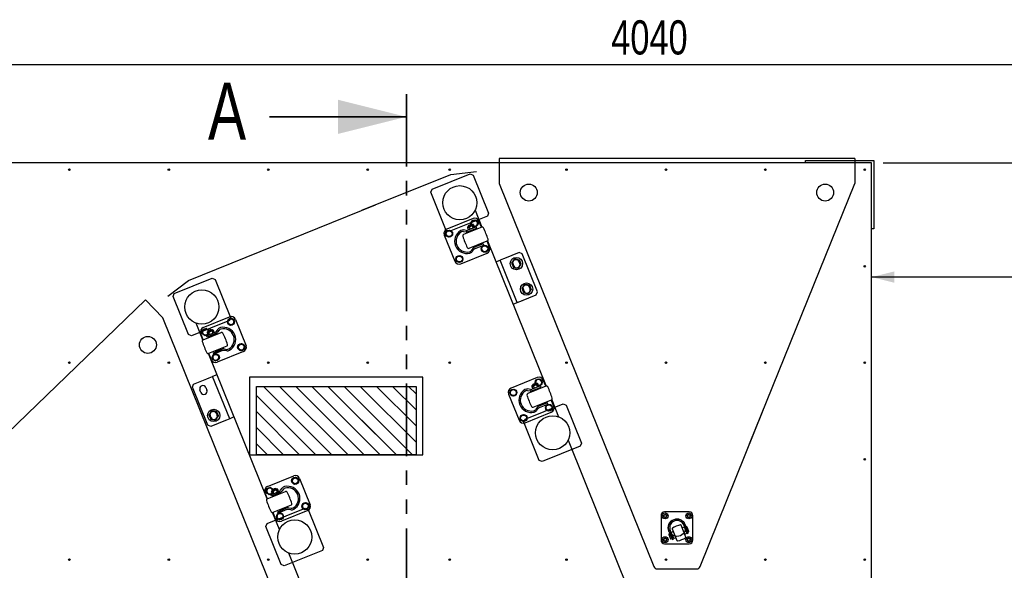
# Model space of a CAD drawing. Header units: millimetres. Extents: x 5 to 589, y 5 to 415.
# Tile 46 of 126: x 57 to 144, y 314 to 362. Entities that reach past the tile are written whole.
import ezdxf

# ---------------------------------------------------------------- set-up
doc = ezdxf.new("R2010")
doc.units = ezdxf.units.MM
doc.linetypes.add('PHANTOM', pattern=[12.7, 6.35, -1.27, 1.27, -1.27, 1.27, -1.27])
doc.layers.add('COTES', color=1, linetype='Continuous')
doc.layers.add('TRAIT-FORT', color=4, linetype='Continuous', lineweight=25)
doc.styles.add('SLDTEXTSTYLE0', font='TXT', dxfattribs={"width": 0.75})
doc.dimstyles.new('SLDDIMSTYLE0', dxfattribs={"dimtxt": 3, "dimasz": 2, "dimexe": 0, "dimexo": 0.0625, "dimgap": 0.75, "dimtad": 1, "dimdec": 0, "dimlfac": 25, "dimrnd": 1e-09, "dimzin": 12, "dimdsep": 46, "dimtxsty": 'SLDTEXTSTYLE0', "dimsah": 1, "dimcen": 0.09, "dimadec": 0, "dimazin": 3, "dimtfac": 1, "dimtdec": 0, "dimtofl": 0, "dimtmove": 0, "dimatfit": 3, "dimfxl": 1, "dimfrac": 2, "dimtolj": 1, "dimtzin": 12, "dimarcsym": 0})

# ---------------------------------------------------------------- blocks, each defined once
blk = doc.blocks.new('_D')
at = {"layer": 'COTES', "color": 1, "transparency": 16777216}
for p, q in [((42.483, 349.855), (17.41, 349.855)), ((18.41, 349.855), (18.41, 186.655)), ((80.483, 186.655), (17.41, 186.655))]:
    blk.add_line(p, q, dxfattribs=at)
for points in [[(18.41, 349.855), (17.91, 347.855), (18.91, 347.855)], [(18.41, 186.655), (18.91, 188.655), (17.91, 188.655)]]:
    blk.add_solid(points, dxfattribs=at)
at = {"layer": 'COTES', "color": 1, "transparency": 16777216, "insert": (14.542, 263.822), "char_height": 3, "attachment_point": 1, "rotation": 90, "style": 'SLDTEXTSTYLE0'}
blk.add_mtext('4080', dxfattribs=at)
blk = doc.blocks.new('_D_5')
at = {"layer": 'COTES', "color": 1, "transparency": 16777216}
for p, q in [((32.683, 304.855), (32.683, 359.493)), ((194.283, 306.055), (194.283, 359.493)), ((32.683, 358.493), (194.283, 358.493))]:
    blk.add_line(p, q, dxfattribs=at)
for points in [[(32.683, 358.493), (34.683, 357.993), (34.683, 358.993)], [(194.283, 358.493), (192.283, 358.993), (192.283, 357.993)]]:
    blk.add_solid(points, dxfattribs=at)
at = {"layer": 'COTES', "color": 1, "transparency": 16777216, "insert": (109.049, 362.36), "char_height": 3, "attachment_point": 1, "style": 'SLDTEXTSTYLE0'}
blk.add_mtext('4040', dxfattribs=at)
blk = doc.blocks.new('_D_7')
at = {"layer": 'COTES', "color": 1, "transparency": 16777216}
for p, q in [((194.283, 306.055), (194.283, 340.84)), ((194.283, 339.84), (131.883, 339.84))]:
    blk.add_line(p, q, dxfattribs=at)
for points in [[(131.883, 339.84), (133.883, 339.34), (133.883, 340.34)], [(194.283, 339.84), (192.283, 340.34), (192.283, 339.34)]]:
    blk.add_solid(points, dxfattribs=at)
at = {"layer": 'COTES', "color": 1, "transparency": 16777216, "insert": (158.649, 343.708), "char_height": 3, "attachment_point": 1, "style": 'SLDTEXTSTYLE0'}
blk.add_mtext('1560', dxfattribs=at)
blk = doc.blocks.new('_D_11')
at = {"layer": 'COTES', "color": 1, "transparency": 16777216}
for p, q in [((132.883, 349.855), (217.079, 349.855)), ((216.079, 349.855), (216.079, 305.055)), ((158.883, 305.055), (217.079, 305.055))]:
    blk.add_line(p, q, dxfattribs=at)
for points in [[(216.079, 349.855), (215.579, 347.855), (216.579, 347.855)], [(216.079, 305.055), (216.579, 307.055), (215.579, 307.055)]]:
    blk.add_solid(points, dxfattribs=at)
at = {"layer": 'COTES', "color": 1, "transparency": 16777216, "insert": (212.212, 323.022), "char_height": 3, "attachment_point": 1, "rotation": 90, "style": 'SLDTEXTSTYLE0'}
blk.add_mtext('1120', dxfattribs=at)

msp = doc.modelspace()

# ---------------------------------------------------------------- linework, layer by layer
at = {"color": 7, "linetype": 'PHANTOM', "lineweight": 35}
msp.add_line((91.083, 355.894), (91.083, 181.163), dxfattribs=at)
at = {"color": 7, "linetype": 'Continuous', "lineweight": 35}
msp.add_line((79.083, 353.894), (91.083, 353.894), dxfattribs=at)
at = {"color": 7, "linetype": 'Continuous'}
for p, q in [((99.211, 350.248), (99.211, 348.048)), ((122.383, 350.248), (99.211, 350.248)), ((130.411, 350.248), (121.183, 350.248)), ((130.411, 350.248), (130.411, 348.048)), ((93.343, 347.536), (96.681, 348.885)), ((94.973, 348.842), (97.237, 349.109)), ((96.681, 348.885), (96.941, 348.774)), ((87.183, 345.694), (94.973, 348.842)), ((96.941, 348.774), (98.29, 345.436)), ((99.211, 348.048), (112.787, 314.448)), ((121.183, 325.206), (130.411, 348.048)), ((93.232, 347.276), (93.343, 347.536)), ((94.581, 343.938), (93.232, 347.276)), ((71.978, 339.551), (88.383, 346.179)), ((97.138, 345.618), (97.045, 345.581)), ((97.107, 345.694), (97.704, 344.217)), ((98.29, 345.436), (98.179, 345.176)), ((96.925, 344.971), (94.625, 344.042)), ((98.179, 345.176), (94.841, 343.827)), ((96.779, 344.472), (96.816, 344.733)), ((96.816, 344.733), (97.094, 344.845)), ((97.094, 344.845), (97.331, 344.661)), ((97.331, 344.661), (97.289, 344.363)), ((97.666, 344.203), (97.445, 344.75)), ((94.549, 343.537), (94.591, 343.834)), ((94.841, 343.827), (94.581, 343.938)), ((94.591, 343.834), (94.869, 343.946)), ((94.869, 343.946), (95.105, 343.762)), ((95.105, 343.762), (95.064, 343.464)), ((96.076, 343.842), (96.312, 343.808)), ((97.687, 344.211), (96.088, 343.565)), ((96.33, 343.935), (96.094, 343.968)), ((96.466, 344.19), (96.458, 344.209)), ((97.214, 344.255), (96.462, 343.951)), ((96.981, 344.399), (96.466, 344.19)), ((96.466, 344.19), (96.47, 344.149)), ((96.537, 343.982), (96.47, 344.149)), ((96.48, 344.261), (96.922, 344.439)), ((96.509, 343.833), (97.262, 344.137)), ((96.536, 344.331), (96.833, 344.451)), ((96.536, 344.331), (96.558, 344.383)), ((96.553, 344.29), (96.536, 344.331)), ((96.558, 344.383), (96.781, 344.473)), ((96.59, 344.305), (96.558, 344.383)), ((96.59, 344.197), (96.658, 344.031)), ((96.635, 343.838), (97.104, 344.028)), ((96.635, 343.838), (96.641, 343.854)), ((96.653, 343.793), (96.635, 343.838)), ((96.641, 343.854), (97.089, 344.034)), ((96.705, 343.912), (96.717, 343.884)), ((96.812, 344.395), (96.781, 344.473)), ((96.812, 344.395), (96.781, 344.473)), ((96.781, 344.473), (96.833, 344.451)), ((96.833, 344.451), (96.849, 344.41)), ((96.954, 344.15), (96.887, 344.317)), ((96.954, 344.15), (96.887, 344.317)), ((96.974, 344.417), (96.981, 344.399)), ((96.974, 344.417), (96.981, 344.399)), ((97.007, 344.366), (96.981, 344.399)), ((97.013, 344.004), (97.002, 344.032)), ((97.007, 344.366), (97.075, 344.199)), ((97.289, 344.363), (97.048, 344.266)), ((97.089, 344.034), (97.104, 344.028)), ((97.104, 344.028), (97.122, 343.983)), ((97.262, 344.137), (97.214, 344.255)), ((94.404, 343.521), (95.333, 341.222)), ((94.785, 343.352), (94.549, 343.537)), ((95.064, 343.464), (94.785, 343.352)), ((96.575, 342.36), (98.174, 343.006)), ((98.374, 342.451), (98.153, 342.998)), ((98.19, 343.014), (103.338, 330.272)), ((96.905, 342.341), (96.758, 342.153)), ((96.859, 342.074), (97.006, 342.262)), ((97.816, 342.764), (97.064, 342.46)), ((97.112, 342.342), (97.864, 342.646)), ((97.14, 342.588), (97.158, 342.544)), ((97.158, 342.544), (97.627, 342.733)), ((97.158, 342.544), (97.173, 342.537)), ((97.173, 342.537), (97.621, 342.718)), ((97.26, 342.54), (97.249, 342.567)), ((97.545, 342.687), (97.557, 342.66)), ((97.627, 342.733), (97.609, 342.778)), ((97.621, 342.718), (97.627, 342.733)), ((97.673, 342.21), (97.715, 342.508)), ((97.91, 342.026), (97.673, 342.21)), ((97.715, 342.508), (97.993, 342.62)), ((97.864, 342.646), (97.816, 342.764)), ((98.188, 342.138), (97.91, 342.026)), ((97.993, 342.62), (98.23, 342.435)), ((98.23, 342.435), (98.188, 342.138)), ((100.976, 341.992), (99.678, 341.467)), ((101.236, 341.881), (100.976, 341.992)), ((95.448, 341.311), (95.49, 341.609)), ((95.684, 341.127), (95.448, 341.311)), ((95.49, 341.609), (95.768, 341.721)), ((95.963, 341.239), (95.684, 341.127)), ((95.768, 341.721), (96.005, 341.536)), ((95.854, 341.001), (98.153, 341.93)), ((96.005, 341.536), (95.963, 341.239)), ((98.936, 341.168), (99.307, 341.317)), ((99.752, 341.497), (99.307, 341.317)), ((100.805, 337.609), (99.307, 341.317)), ((100.805, 337.609), (99.307, 341.317)), ((101.024, 341.019), (100.934, 341.241)), ((102.585, 338.543), (101.236, 341.881)), ((100.415, 341.032), (100.504, 340.809)), ((70.163, 338.171), (71.978, 339.551)), ((70.72, 338.396), (74.058, 339.744)), ((74.058, 339.744), (74.318, 339.634)), ((74.318, 339.634), (75.666, 336.296)), ((101.314, 338.806), (101.403, 338.584)), ((101.923, 338.794), (101.833, 339.016)), ((102.474, 338.283), (102.585, 338.543)), ((68.195, 337.853), (53.183, 323.356)), ((68.195, 337.853), (69.723, 336.27)), ((70.609, 338.135), (70.72, 338.396)), ((71.958, 334.798), (70.609, 338.135)), ((100.805, 337.609), (101.25, 337.788)), ((101.176, 337.759), (102.474, 338.283)), ((100.434, 337.459), (100.805, 337.609)), ((83.298, 302.67), (69.723, 336.27)), ((75.556, 336.036), (72.218, 334.687)), ((73.263, 335.411), (75.562, 336.34)), ((75.453, 336.102), (75.412, 335.805)), ((75.732, 336.215), (75.453, 336.102)), ((75.666, 336.296), (75.556, 336.036)), ((75.968, 336.03), (75.732, 336.215)), ((75.927, 335.732), (75.968, 336.03)), ((76.083, 336.119), (77.012, 333.82)), ((73.226, 334.327), (72.629, 335.804)), ((72.753, 335.766), (72.66, 335.728)), ((73.228, 335.203), (73.186, 334.906)), ((73.507, 335.315), (73.228, 335.203)), ((73.714, 335.153), (73.507, 335.315)), ((73.62, 334.96), (74.135, 335.168)), ((74.076, 335.209), (73.635, 335.031)), ((73.987, 335.22), (73.69, 335.101)), ((73.712, 335.153), (73.69, 335.101)), ((73.69, 335.101), (73.707, 335.06)), ((73.935, 335.243), (73.712, 335.153)), ((73.744, 335.075), (73.712, 335.153)), ((73.744, 335.075), (73.712, 335.153)), ((73.966, 335.165), (73.935, 335.243)), ((73.987, 335.22), (73.935, 335.243)), ((74.004, 335.18), (73.987, 335.22)), ((74.041, 335.087), (74.108, 334.92)), ((74.135, 335.168), (74.128, 335.187)), ((74.135, 335.168), (74.162, 335.136)), ((74.229, 334.969), (74.162, 335.136)), ((74.41, 335.079), (74.557, 335.267)), ((74.658, 335.188), (74.511, 335)), ((75.412, 335.805), (75.648, 335.62)), ((75.648, 335.62), (75.927, 335.732)), ((72.218, 334.687), (71.958, 334.798)), ((73.263, 334.343), (73.042, 334.89)), ((73.186, 334.906), (73.423, 334.721)), ((73.242, 334.335), (74.841, 334.981)), ((73.423, 334.721), (73.664, 334.818)), ((73.552, 334.695), (74.304, 334.999)), ((73.6, 334.577), (73.552, 334.695)), ((74.352, 334.881), (73.6, 334.577)), ((73.612, 334.979), (73.62, 334.96)), ((73.612, 334.979), (73.62, 334.96)), ((73.624, 334.918), (73.62, 334.96)), ((73.624, 334.918), (73.691, 334.752)), ((73.812, 334.8), (73.744, 334.967)), ((73.812, 334.8), (73.744, 334.967)), ((74.259, 334.797), (73.789, 334.608)), ((73.795, 334.623), (73.789, 334.608)), ((73.789, 334.608), (73.807, 334.563)), ((74.243, 334.804), (73.795, 334.623)), ((73.871, 334.654), (73.86, 334.682)), ((74.156, 334.801), (74.168, 334.774)), ((74.259, 334.797), (74.243, 334.804)), ((74.277, 334.753), (74.259, 334.797)), ((75.328, 333.776), (73.729, 333.13)), ((74.154, 333.204), (74.907, 333.508)), ((74.955, 333.39), (74.202, 333.086)), ((74.312, 333.313), (74.294, 333.358)), ((74.782, 333.503), (74.312, 333.313)), ((74.775, 333.487), (74.327, 333.307)), ((74.711, 333.429), (74.7, 333.457)), ((74.764, 333.548), (74.782, 333.503)), ((74.782, 333.503), (74.775, 333.487)), ((75.323, 333.373), (75.086, 333.406)), ((75.104, 333.533), (75.34, 333.499)), ((76.353, 333.877), (76.311, 333.58)), ((76.311, 333.58), (76.547, 333.395)), ((76.631, 333.989), (76.353, 333.877)), ((76.547, 333.395), (76.826, 333.507)), ((76.867, 333.804), (76.631, 333.989)), ((76.826, 333.507), (76.867, 333.804)), ((78.86, 320.382), (73.712, 333.124)), ((73.971, 332.591), (73.75, 333.138)), ((74.127, 332.978), (74.086, 332.68)), ((74.086, 332.68), (74.322, 332.496)), ((74.406, 333.09), (74.127, 332.978)), ((74.202, 333.086), (74.154, 333.204)), ((74.327, 333.307), (74.312, 333.313)), ((74.322, 332.496), (74.6, 332.608)), ((74.403, 333.337), (74.414, 333.309)), ((74.642, 332.905), (74.406, 333.09)), ((76.791, 333.299), (74.492, 332.37)), ((74.6, 332.608), (74.642, 332.905)), ((72.418, 330.454), (73.717, 330.978)), ((73.642, 330.948), (74.087, 331.128)), ((74.458, 331.278), (74.087, 331.128)), ((75.586, 327.419), (74.087, 331.128)), ((75.586, 327.419), (74.087, 331.128)), ((102.559, 331.026), (100.259, 330.097)), ((102.413, 330.527), (102.45, 330.788)), ((102.45, 330.788), (102.728, 330.901)), ((102.728, 330.901), (102.965, 330.716)), ((103.3, 330.258), (103.079, 330.805)), ((72.308, 330.193), (72.418, 330.454)), ((73.657, 326.856), (72.308, 330.193)), ((73.06, 329.721), (72.97, 329.943)), ((73.489, 330.153), (73.579, 329.93)), ((77.923, 324.255), (77.923, 330.255)), ((77.923, 330.255), (88.383, 330.255)), ((84.544, 324.255), (78.544, 330.255)), ((85.959, 324.255), (79.959, 330.255)), ((87.373, 324.255), (81.373, 330.255)), ((88.383, 324.659), (82.787, 330.255)), ((88.383, 326.073), (84.201, 330.255)), ((88.383, 327.487), (85.615, 330.255)), ((88.383, 328.902), (87.03, 330.255)), ((87.183, 330.255), (91.923, 330.255)), ((91.923, 325.362), (87.183, 330.102)), ((91.923, 326.776), (88.444, 330.255)), ((91.923, 328.19), (89.858, 330.255)), ((91.923, 329.604), (91.272, 330.255)), ((91.923, 330.255), (91.923, 324.255)), ((100.183, 329.592), (100.225, 329.889)), ((100.225, 329.889), (100.503, 330.002)), ((100.503, 330.002), (100.74, 329.817)), ((101.71, 329.897), (101.946, 329.864)), ((103.321, 330.266), (101.722, 329.621)), ((101.964, 329.99), (101.728, 330.024)), ((102.1, 330.245), (102.092, 330.264)), ((102.848, 330.31), (102.096, 330.007)), ((102.615, 330.454), (102.1, 330.245)), ((102.1, 330.245), (102.104, 330.204)), ((102.171, 330.037), (102.104, 330.204)), ((102.114, 330.316), (102.556, 330.494)), ((102.144, 329.888), (102.896, 330.192)), ((102.17, 330.386), (102.467, 330.506)), ((102.17, 330.386), (102.192, 330.438)), ((102.187, 330.345), (102.17, 330.386)), ((102.192, 330.438), (102.415, 330.528)), ((102.224, 330.36), (102.192, 330.438)), ((102.224, 330.253), (102.292, 330.086)), ((102.269, 329.893), (102.739, 330.083)), ((102.269, 329.893), (102.275, 329.909)), ((102.287, 329.849), (102.269, 329.893)), ((102.275, 329.909), (102.723, 330.09)), ((102.34, 329.967), (102.351, 329.939)), ((102.446, 330.45), (102.415, 330.528)), ((102.446, 330.45), (102.415, 330.528)), ((102.415, 330.528), (102.467, 330.506)), ((102.467, 330.506), (102.483, 330.465)), ((102.588, 330.206), (102.521, 330.372)), ((102.588, 330.206), (102.521, 330.372)), ((102.608, 330.472), (102.615, 330.454)), ((102.608, 330.472), (102.615, 330.454)), ((102.641, 330.421), (102.615, 330.454)), ((102.647, 330.059), (102.636, 330.087)), ((102.641, 330.421), (102.709, 330.254)), ((102.923, 330.418), (102.682, 330.321)), ((102.723, 330.09), (102.739, 330.083)), ((102.739, 330.083), (102.757, 330.038)), ((102.896, 330.192), (102.848, 330.31)), ((102.965, 330.716), (102.923, 330.418)), ((83.13, 324.255), (77.923, 329.462)), ((100.038, 329.577), (100.967, 327.277)), ((100.419, 329.407), (100.183, 329.592)), ((100.698, 329.519), (100.419, 329.407)), ((100.74, 329.817), (100.698, 329.519)), ((102.209, 328.415), (103.808, 329.061)), ((104.008, 328.506), (103.787, 329.053)), ((103.824, 329.069), (104.421, 327.592)), ((91.615, 324.255), (87.183, 328.687)), ((101.494, 327.361), (104.832, 328.709)), ((102.539, 328.396), (102.392, 328.208)), ((102.493, 328.129), (102.64, 328.317)), ((103.45, 328.82), (102.698, 328.516)), ((102.746, 328.397), (103.498, 328.701)), ((102.774, 328.643), (102.792, 328.599)), ((102.792, 328.599), (103.261, 328.789)), ((102.792, 328.599), (102.807, 328.592)), ((102.807, 328.592), (103.255, 328.773)), ((102.894, 328.595), (102.883, 328.623)), ((103.179, 328.742), (103.191, 328.715)), ((103.261, 328.789), (103.243, 328.833)), ((103.255, 328.773), (103.261, 328.789)), ((103.307, 328.266), (103.349, 328.563)), ((103.544, 328.081), (103.307, 328.266)), ((103.349, 328.563), (103.627, 328.675)), ((103.498, 328.701), (103.45, 328.82)), ((103.822, 328.193), (103.544, 328.081)), ((103.627, 328.675), (103.864, 328.491)), ((103.864, 328.491), (103.822, 328.193)), ((104.832, 328.709), (105.093, 328.599)), ((105.093, 328.599), (106.441, 325.261)), ((116.836, 314.448), (122.383, 328.177)), ((73.959, 327.495), (73.869, 327.718)), ((74.388, 327.928), (74.478, 327.705)), ((75.586, 327.419), (75.141, 327.24)), ((75.957, 327.569), (75.586, 327.419)), ((81.716, 324.255), (77.923, 328.048)), ((101.082, 327.367), (101.124, 327.664)), ((101.318, 327.182), (101.082, 327.367)), ((101.124, 327.664), (101.402, 327.776)), ((101.384, 327.1), (101.494, 327.361)), ((101.402, 327.776), (101.639, 327.591)), ((101.488, 327.056), (103.787, 327.985)), ((101.639, 327.591), (101.597, 327.294)), ((73.917, 326.745), (73.657, 326.856)), ((75.215, 327.27), (73.917, 326.745)), ((80.302, 324.255), (77.923, 326.634)), ((90.201, 324.255), (87.183, 327.273)), ((101.597, 327.294), (101.318, 327.182)), ((102.732, 323.762), (101.384, 327.1)), ((88.787, 324.255), (87.183, 325.859)), ((78.887, 324.255), (77.923, 325.22)), ((106.331, 325), (102.993, 323.652)), ((105.259, 325.519), (112.721, 307.047)), ((106.441, 325.261), (106.331, 325)), ((88.383, 324.255), (77.923, 324.255)), ((87.373, 324.255), (87.183, 324.445)), ((91.923, 324.255), (87.183, 324.255)), ((102.993, 323.652), (102.732, 323.762)), ((78.897, 321.466), (81.196, 322.395)), ((81.088, 322.157), (81.046, 321.86)), ((81.366, 322.27), (81.088, 322.157)), ((81.603, 322.085), (81.366, 322.27)), ((81.717, 322.174), (82.646, 319.875)), ((78.862, 321.258), (78.821, 320.961)), ((79.141, 321.371), (78.862, 321.258)), ((79.348, 321.208), (79.141, 321.371)), ((79.71, 321.264), (79.269, 321.086)), ((79.621, 321.276), (79.324, 321.156)), ((79.569, 321.298), (79.347, 321.208)), ((79.601, 321.22), (79.569, 321.298)), ((79.621, 321.276), (79.569, 321.298)), ((79.638, 321.235), (79.621, 321.276)), ((80.044, 321.134), (80.191, 321.322)), ((81.046, 321.86), (81.282, 321.675)), ((81.282, 321.675), (81.561, 321.788)), ((81.561, 321.788), (81.603, 322.085)), ((78.897, 320.399), (78.676, 320.946)), ((78.821, 320.961), (79.057, 320.776)), ((78.876, 320.39), (80.475, 321.036)), ((79.057, 320.776), (79.298, 320.873)), ((79.186, 320.751), (79.939, 321.054)), ((79.234, 320.632), (79.186, 320.751)), ((79.986, 320.936), (79.234, 320.632)), ((79.246, 321.034), (79.254, 321.015)), ((79.246, 321.034), (79.254, 321.015)), ((79.254, 321.015), (79.769, 321.223)), ((79.258, 320.974), (79.254, 321.015)), ((79.258, 320.974), (79.325, 320.807)), ((79.347, 321.208), (79.324, 321.156)), ((79.324, 321.156), (79.341, 321.115)), ((79.378, 321.13), (79.347, 321.208)), ((79.378, 321.13), (79.347, 321.208)), ((79.446, 320.855), (79.378, 321.022)), ((79.446, 320.855), (79.378, 321.022)), ((79.893, 320.853), (79.423, 320.663)), ((79.43, 320.678), (79.423, 320.663)), ((79.423, 320.663), (79.441, 320.618)), ((79.877, 320.859), (79.43, 320.678)), ((79.505, 320.709), (79.494, 320.737)), ((79.675, 321.142), (79.742, 320.975)), ((79.769, 321.223), (79.762, 321.242)), ((79.769, 321.223), (79.796, 321.191)), ((79.79, 320.857), (79.802, 320.829)), ((79.863, 321.024), (79.796, 321.191)), ((79.893, 320.853), (79.877, 320.859)), ((79.911, 320.808), (79.893, 320.853)), ((80.292, 321.243), (80.145, 321.055)), ((78.871, 318.22), (82.209, 319.569)), ((80.962, 319.831), (79.363, 319.185)), ((79.789, 319.26), (80.541, 319.564)), ((80.416, 319.558), (79.946, 319.368)), ((80.409, 319.543), (79.962, 319.362)), ((80.398, 319.603), (80.416, 319.558)), ((80.416, 319.558), (80.409, 319.543)), ((80.738, 319.588), (80.974, 319.555)), ((81.987, 319.932), (81.945, 319.635)), ((81.945, 319.635), (82.181, 319.45)), ((82.265, 320.044), (81.987, 319.932)), ((82.181, 319.45), (82.46, 319.562)), ((82.209, 319.569), (82.469, 319.458)), ((82.502, 319.86), (82.265, 320.044)), ((82.46, 319.562), (82.502, 319.86)), ((79.943, 317.702), (79.346, 319.179)), ((79.605, 318.646), (79.384, 319.193)), ((79.761, 319.033), (79.72, 318.736)), ((79.72, 318.736), (79.956, 318.551)), ((80.04, 319.145), (79.761, 319.033)), ((79.837, 319.141), (79.789, 319.26)), ((80.589, 319.445), (79.837, 319.141)), ((79.946, 319.368), (79.928, 319.413)), ((79.962, 319.362), (79.946, 319.368)), ((79.956, 318.551), (80.235, 318.663)), ((80.037, 319.392), (80.048, 319.364)), ((80.276, 318.961), (80.04, 319.145)), ((82.425, 319.354), (80.126, 318.425)), ((80.235, 318.663), (80.276, 318.961)), ((80.345, 319.484), (80.334, 319.512)), ((80.957, 319.428), (80.72, 319.461)), ((82.469, 319.458), (83.818, 316.12)), ((113.411, 318.928), (113.411, 316.768)), ((113.771, 319.027), (113.651, 318.957)), ((113.651, 318.957), (113.651, 318.819)), ((113.651, 318.819), (113.771, 318.749)), ((115.891, 319.248), (113.731, 319.248)), ((113.891, 318.957), (113.771, 319.027)), ((113.771, 318.749), (113.891, 318.819)), ((113.891, 318.819), (113.891, 318.957)), ((115.851, 319.027), (115.731, 318.957)), ((115.731, 318.957), (115.731, 318.819)), ((115.731, 318.819), (115.851, 318.749)), ((115.971, 318.957), (115.851, 319.027)), ((115.851, 318.749), (115.971, 318.819)), ((115.971, 318.819), (115.971, 318.957)), ((116.211, 316.768), (116.211, 318.928)), ((78.761, 317.96), (78.871, 318.22)), ((80.109, 314.622), (78.761, 317.96)), ((115.591, 317.038), (115.17, 318.082)), ((115.461, 317.895), (115.268, 317.838)), ((115.387, 318.133), (115.704, 317.346)), ((115.671, 317.376), (115.461, 317.895)), ((115.816, 317.391), (115.516, 318.133)), ((115.643, 317.925), (115.606, 317.91)), ((115.845, 317.532), (115.695, 317.903)), ((113.771, 316.947), (113.651, 316.877)), ((113.891, 316.877), (113.771, 316.947)), ((114.1, 317.259), (114.25, 316.888)), ((114.107, 317.563), (114.406, 316.822)), ((114.197, 317.341), (114.122, 317.311)), ((114.518, 316.866), (114.2, 317.653)), ((114.311, 317.43), (114.489, 317.523)), ((114.521, 316.911), (114.311, 317.43)), ((114.356, 317.319), (114.338, 317.312)), ((114.391, 317.767), (114.813, 316.724)), ((114.458, 317.015), (114.476, 317.022)), ((114.714, 316.968), (114.521, 316.911)), ((115.493, 317.282), (115.671, 317.376)), ((115.525, 317.791), (115.506, 317.784)), ((115.626, 317.487), (115.644, 317.494)), ((115.704, 317.346), (115.816, 317.391)), ((115.851, 316.947), (115.731, 316.877)), ((115.786, 317.465), (115.823, 317.48)), ((115.971, 316.877), (115.851, 316.947)), ((83.818, 316.12), (83.707, 315.86)), ((113.651, 316.877), (113.651, 316.739)), ((113.651, 316.739), (113.771, 316.669)), ((113.731, 316.448), (115.891, 316.448)), ((113.771, 316.669), (113.891, 316.739)), ((113.891, 316.739), (113.891, 316.877)), ((114.302, 316.866), (114.376, 316.896)), ((114.406, 316.822), (114.518, 316.866)), ((115.731, 316.877), (115.731, 316.739)), ((115.731, 316.739), (115.851, 316.669)), ((115.851, 316.669), (115.971, 316.739)), ((115.971, 316.739), (115.971, 316.877)), ((83.707, 315.86), (80.37, 314.511)), ((88.244, 297.158), (80.781, 315.629)), ((80.37, 314.511), (80.109, 314.622)), ((113.083, 314.248), (116.539, 314.248))]:
    msp.add_line(p, q, dxfattribs=at)
for centre, radius in [((95.761, 346.356), 1.5), ((101.811, 347.249), 0.74), ((127.811, 347.249), 0.74), ((97.052, 344.548), 0.31), ((94.827, 343.649), 0.31), ((94.827, 343.649), 0.26), ((97.951, 342.323), 0.31), ((97.951, 342.323), 0.26), ((95.726, 341.424), 0.31), ((95.726, 341.424), 0.26), ((73.138, 337.216), 1.5), ((75.69, 335.917), 0.31), ((75.69, 335.917), 0.26), ((73.465, 335.018), 0.31), ((68.408, 333.889), 0.74), ((76.589, 333.692), 0.31), ((76.589, 333.692), 0.26), ((74.364, 332.793), 0.31), ((74.364, 332.793), 0.26), ((102.686, 330.603), 0.31), ((100.461, 329.704), 0.31), ((100.461, 329.704), 0.26), ((103.586, 328.378), 0.31), ((103.586, 328.378), 0.26), ((101.36, 327.479), 0.31), ((101.36, 327.479), 0.26), ((103.913, 326.181), 1.5), ((81.324, 321.972), 0.31), ((81.324, 321.972), 0.26), ((79.099, 321.073), 0.31), ((82.223, 319.747), 0.31), ((82.223, 319.747), 0.26), ((79.998, 318.848), 0.31), ((79.998, 318.848), 0.26), ((113.771, 318.888), 0.26), ((113.771, 318.888), 0.139), ((115.851, 318.888), 0.26), ((115.851, 318.888), 0.139), ((81.289, 317.04), 1.5), ((113.771, 316.808), 0.26), ((113.771, 316.808), 0.139), ((115.851, 316.808), 0.26), ((115.851, 316.808), 0.139)]:
    msp.add_circle(centre, radius, dxfattribs=at)
for centre, radius, start, end in [((97.052, 344.548), 0.26, 266.971, 199.43494), ((97.074, 344.6), 0.4, 22, 112), ((94.775, 343.671), 0.4, 112, 202), ((96.389, 342.986), 1.08, 120.09939, 283.90061), ((96.389, 342.986), 0.952, 120.09956, 283.90044), ((96.04, 343.588), 0.384, 81.99937, 120.10019), ((96.04, 343.588), 0.256, 81.99858, 120.10098), ((96.366, 344.189), 0.384, 262, 292), ((96.366, 344.189), 0.256, 262, 292), ((96.495, 344.224), 0.04, 112, 202), ((96.542, 344.143), 0.0728, 48.78497, 175.21495), ((96.851, 343.979), 0.34, 83.92691, 140.07309), ((96.959, 344.311), 0.0728, 48.77154, 175.22846), ((96.937, 344.402), 0.04, 22, 112), ((96.937, 344.402), 0.04, 22, 112), ((97.732, 344.1), 0.12, 25.85656, 112), ((90.641, 340.663), 8, 18.14343, 25.85657), ((96.133, 343.454), 0.12, 111.99602, 198.1474), ((103.621, 345.908), 8, 198.14344, 205.85656), ((103.621, 345.908), 8, 198.14344, 205.85656), ((98.129, 343.117), 0.12, 291.99602, 18.14746), ((96.53, 342.471), 0.12, 205.85254, 292.00398), ((96.556, 342.31), 0.256, 283.89901, 322.00142), ((96.556, 342.31), 0.384, 283.90043, 322), ((97.208, 342.104), 0.384, 112, 142), ((97.208, 342.104), 0.256, 111.99999, 141.99999), ((98.004, 342.301), 0.4, 292, 22), ((95.704, 341.372), 0.4, 202, 292), ((100.674, 341.136), 0.28, 22, 202), ((100.764, 340.914), 0.28, 202, 22), ((101.573, 338.911), 0.28, 22, 202), ((101.663, 338.689), 0.28, 202, 22), ((75.712, 335.969), 0.4, 22, 112), ((73.413, 335.04), 0.4, 112, 202), ((73.465, 335.018), 0.26, 24.56506, 317.029), ((74.005, 334.749), 0.34, 83.92691, 140.07309), ((74.114, 335.081), 0.0728, 48.78505, 175.21503), ((74.091, 335.172), 0.04, 22, 112), ((74.209, 335.237), 0.256, 292, 322), ((74.209, 335.237), 0.256, 292, 322), ((74.86, 335.031), 0.384, 103.89981, 142.00063), ((74.86, 335.031), 0.256, 103.89902, 142.00142), ((75.027, 334.355), 1.08, 300.09957, 103.90044), ((75.027, 334.355), 1.08, 300.09957, 103.90044), ((75.027, 334.355), 0.952, 300.09957, 103.90044), ((75.027, 334.355), 0.952, 300.09957, 103.90044), ((73.287, 334.224), 0.12, 112, 198.14344), ((73.649, 334.994), 0.04, 112, 202), ((73.649, 334.994), 0.04, 112, 202), ((73.696, 334.912), 0.0728, 48.77154, 175.22846), ((74.209, 335.237), 0.384, 292, 322), ((74.209, 335.237), 0.384, 292, 322), ((74.886, 334.87), 0.12, 25.8526, 112.00398), ((67.795, 331.433), 8, 18.14344, 25.85656), ((67.795, 331.433), 8, 18.14344, 25.85656), ((80.775, 336.678), 8, 198.14343, 205.85657), ((75.051, 333.152), 0.384, 82, 112), ((75.051, 333.152), 0.256, 82.00001, 112.00001), ((75.376, 333.753), 0.384, 261.99937, 300.1002), ((75.283, 333.887), 0.12, 292, 18.14348), ((75.283, 333.887), 0.12, 292, 18.14348), ((75.376, 333.753), 0.256, 261.99858, 300.10099), ((76.641, 333.67), 0.4, 292, 22), ((76.641, 333.67), 0.4, 292, 22), ((73.684, 333.241), 0.12, 205.85254, 292.00398), ((74.342, 332.741), 0.4, 202, 292), ((102.686, 330.603), 0.26, 266.971, 199.43494), ((102.709, 330.655), 0.4, 22, 112), ((73.229, 330.048), 0.28, 22, 202), ((73.319, 329.826), 0.28, 202, 22), ((100.409, 329.726), 0.4, 112, 202), ((102.023, 329.041), 1.08, 120.09939, 283.90061), ((101.674, 329.643), 0.384, 81.99937, 120.10019), ((101.674, 329.643), 0.256, 81.99858, 120.10098), ((102, 330.244), 0.384, 262, 292), ((102, 330.244), 0.256, 262, 292), ((102.129, 330.279), 0.04, 112, 202), ((102.176, 330.198), 0.0728, 48.78497, 175.21495), ((102.485, 330.034), 0.34, 83.92691, 140.07309), ((102.593, 330.366), 0.0728, 48.77154, 175.22846), ((102.571, 330.457), 0.04, 22, 112), ((102.571, 330.457), 0.04, 22, 112), ((103.366, 330.155), 0.12, 25.85656, 112), ((96.275, 326.719), 8, 18.14343, 25.85657), ((102.023, 329.041), 0.952, 120.09956, 283.90044), ((101.767, 329.509), 0.12, 111.99602, 198.1474), ((109.255, 331.963), 8, 198.14344, 205.85656), ((109.255, 331.963), 8, 198.14344, 205.85656), ((103.763, 329.172), 0.12, 291.99602, 18.14746), ((102.164, 328.526), 0.12, 205.85254, 292.00398), ((102.191, 328.366), 0.256, 283.89901, 322.00142), ((102.842, 328.16), 0.384, 112, 142), ((102.842, 328.16), 0.256, 111.99999, 141.99999), ((103.638, 328.356), 0.4, 292, 22), ((74.129, 327.823), 0.28, 22, 202), ((74.218, 327.6), 0.28, 202, 22), ((102.191, 328.366), 0.384, 283.90043, 322), ((101.338, 327.427), 0.4, 202, 292), ((81.346, 322.024), 0.4, 22, 112), ((79.047, 321.095), 0.4, 112, 202), ((79.099, 321.073), 0.26, 24.56506, 317.029), ((79.725, 321.227), 0.04, 22, 112), ((80.494, 321.086), 0.384, 103.89981, 142.00063), ((80.494, 321.086), 0.256, 103.89902, 142.00142), ((80.661, 320.41), 1.08, 300.09957, 103.90044), ((80.661, 320.41), 1.08, 300.09957, 103.90044), ((80.661, 320.41), 0.952, 300.09957, 103.90044), ((80.661, 320.41), 0.952, 300.09957, 103.90044), ((78.921, 320.279), 0.12, 112, 198.14344), ((79.284, 321.049), 0.04, 112, 202), ((79.284, 321.049), 0.04, 112, 202), ((79.33, 320.968), 0.0728, 48.77154, 175.22846), ((79.639, 320.804), 0.34, 83.92691, 140.07309), ((79.748, 321.136), 0.0728, 48.78505, 175.21503), ((79.843, 321.292), 0.256, 292, 322), ((79.843, 321.292), 0.256, 292, 322), ((79.843, 321.292), 0.384, 292, 322), ((79.843, 321.292), 0.384, 292, 322), ((80.52, 320.925), 0.12, 25.8526, 112.00398), ((73.429, 317.488), 8, 18.14344, 25.85656), ((73.429, 317.488), 8, 18.14344, 25.85656), ((86.41, 322.733), 8, 198.14343, 205.85657), ((80.685, 319.208), 0.384, 82, 112), ((80.917, 319.942), 0.12, 292, 18.14348), ((80.917, 319.942), 0.12, 292, 18.14348), ((81.01, 319.808), 0.256, 261.99858, 300.10099), ((82.275, 319.725), 0.4, 292, 22), ((82.275, 319.725), 0.4, 292, 22), ((79.318, 319.296), 0.12, 205.85254, 292.00398), ((80.685, 319.208), 0.256, 82.00001, 112.00001), ((81.01, 319.808), 0.384, 261.99937, 300.1002), ((113.731, 318.928), 0.32, 90, 180), ((115.891, 318.928), 0.32, 0, 90), ((79.976, 318.796), 0.4, 202, 292), ((114.811, 317.848), 0.76, 22, 202), ((114.811, 317.848), 0.64, 22, 202), ((114.428, 317.782), 0.04, 123.14252, 202.03639), ((115.501, 316.142), 2, 100.82084, 123.17916), ((115.133, 318.067), 0.04, 21.9636, 100.85744), ((115.658, 317.888), 0.04, 22, 112), ((114.137, 317.274), 0.04, 112, 202), ((114.482, 318.664), 2, 280.8208, 303.17919), ((115.554, 317.023), 0.04, 303.17916, 22), ((115.808, 317.517), 0.04, 291.99999, 22), ((113.731, 316.768), 0.32, 180.00001, 270), ((114.287, 316.903), 0.04, 202, 292), ((114.85, 316.739), 0.04, 201.96359, 280.85743), ((115.891, 316.768), 0.32, 270, 360), ((113.083, 314.568), 0.32, 202, 270), ((116.539, 314.568), 0.32, 270, 338)]:
    msp.add_arc(centre, radius, start, end, dxfattribs=at)
at = {"color": 7, "linetype": 'Continuous', "lineweight": 35}
msp.add_solid([(91.083, 353.894), (85.083, 355.394), (85.083, 352.394)], dxfattribs=at)
at = {"layer": 'TRAIT-FORT', "color": 4, "linetype": 'Continuous', "lineweight": 25}
for p, q in [((131.883, 349.855), (43.483, 349.855)), ((126.083, 349.855), (126.083, 350.055)), ((126.083, 350.055), (132.083, 350.055)), ((131.883, 297.855), (131.883, 349.855)), ((132.083, 350.055), (132.083, 344.055)), ((132.083, 344.055), (131.883, 344.055)), ((77.323, 331.055), (77.323, 324.255)), ((92.523, 331.055), (77.323, 331.055)), ((92.523, 324.255), (92.523, 331.055)), ((77.323, 324.255), (92.523, 324.255))]:
    msp.add_line(p, q, dxfattribs=at)
for centre, radius in [((61.523, 349.255), 0.068), ((70.243, 349.255), 0.068), ((78.963, 349.255), 0.068), ((87.683, 349.255), 0.068), ((94.883, 349.255), 0.068), ((105.123, 349.255), 0.068), ((113.843, 349.255), 0.068), ((122.563, 349.255), 0.068), ((131.283, 349.255), 0.068), ((95.761, 346.356), 1.5), ((101.811, 347.249), 0.74), ((127.811, 347.249), 0.74), ((100.723, 341.015), 0.54), ((131.283, 340.788), 0.068), ((73.138, 337.216), 1.5), ((101.622, 338.79), 0.54), ((68.408, 333.889), 0.74), ((61.523, 332.322), 0.068), ((70.243, 332.322), 0.068), ((78.963, 332.322), 0.068), ((87.683, 332.322), 0.068), ((94.883, 332.322), 0.068), ((105.123, 332.322), 0.068), ((113.843, 332.322), 0.068), ((122.563, 332.322), 0.068), ((131.283, 332.322), 0.068), ((74.177, 327.701), 0.54), ((103.913, 326.181), 1.5), ((131.283, 323.855), 0.068), ((81.289, 317.04), 1.5), ((114.811, 317.848), 0.76), ((61.523, 315.055), 0.068), ((70.243, 315.055), 0.068), ((78.963, 315.055), 0.068), ((87.683, 315.055), 0.068), ((94.883, 315.055), 0.068), ((105.123, 315.055), 0.068), ((113.843, 315.055), 0.068), ((122.563, 315.055), 0.068), ((131.283, 315.055), 0.068)]:
    msp.add_circle(centre, radius, dxfattribs=at)
for centre, start, end in [((100.723, 341.015), 142.81324, 202.81324), ((100.723, 341.015), 82.81324, 142.81324), ((100.723, 341.015), 22.81324, 82.81324), ((100.723, 341.015), 322.81324, 22.81324), ((100.723, 341.015), 202.81324, 262.81324), ((100.723, 341.015), 262.81324, 322.81324), ((101.622, 338.79), 142.81324, 202.81324), ((101.622, 338.79), 202.81324, 262.81324), ((101.622, 338.79), 82.81324, 142.81324), ((101.622, 338.79), 262.81324, 322.81324), ((101.622, 338.79), 22.81324, 82.81324), ((101.622, 338.79), 322.81324, 22.81324), ((74.177, 327.701), 142.81324, 202.81324), ((74.177, 327.701), 202.81324, 262.81324), ((74.177, 327.701), 82.81324, 142.81324), ((74.177, 327.701), 262.81324, 322.81324), ((74.177, 327.701), 22.81324, 82.81324), ((74.177, 327.701), 322.81324, 22.81324)]:
    msp.add_arc(centre, 0.36, start, end, dxfattribs=at)
for points, knots in [([(100.31, 341.067), (100.32, 341.08), (100.341, 341.107), (100.372, 341.148), (100.404, 341.19), (100.425, 341.218), (100.436, 341.233)], [0, 0, 0, 0, 0.247269, 0.495363, 0.746874, 1, 1, 1, 1]), ([(100.436, 341.233), (100.439, 341.236), (100.452, 341.253), (100.474, 341.283), (100.513, 341.335), (100.542, 341.373), (100.562, 341.398)], [0, 0, 0, 0, 0.070068, 0.299868, 0.530929, 1, 1, 1, 1]), ([(100.562, 341.398), (100.575, 341.396), (100.601, 341.393), (100.642, 341.388), (100.683, 341.383), (100.725, 341.377), (100.754, 341.374), (100.768, 341.372)], [0, 0, 0, 0, 0.194733, 0.394387, 0.59459, 0.796857, 1, 1, 1, 1]), ([(100.768, 341.372), (100.783, 341.37), (100.812, 341.367), (100.854, 341.361), (100.894, 341.356), (100.934, 341.351), (100.961, 341.348), (100.974, 341.346)], [0, 0, 0, 0, 0.219086, 0.412836, 0.607273, 0.803423, 1, 1, 1, 1]), ([(100.974, 341.346), (100.981, 341.331), (100.994, 341.3), (101.014, 341.252), (101.034, 341.204), (101.048, 341.171), (101.055, 341.155)], [0, 0, 0, 0, 0.247269, 0.495363, 0.746874, 1, 1, 1, 1]), ([(101.055, 341.155), (101.056, 341.15), (101.065, 341.131), (101.079, 341.096), (101.098, 341.052), (101.117, 341.007), (101.129, 340.978), (101.135, 340.963)], [0, 0, 0, 0, 0.070056, 0.299813, 0.530831, 0.765026, 1, 1, 1, 1]), ([(100.31, 341.067), (100.317, 341.052), (100.33, 341.021), (100.35, 340.973), (100.37, 340.925), (100.384, 340.892), (100.391, 340.875)], [0, 0, 0, 0, 0.247269, 0.495363, 0.746874, 1, 1, 1, 1]), ([(100.391, 340.875), (100.393, 340.871), (100.401, 340.851), (100.415, 340.817), (100.441, 340.757), (100.459, 340.713), (100.471, 340.684)], [0, 0, 0, 0, 0.070068, 0.299868, 0.530929, 1, 1, 1, 1]), ([(100.471, 340.684), (100.485, 340.682), (100.511, 340.679), (100.552, 340.674), (100.593, 340.668), (100.635, 340.663), (100.664, 340.66), (100.678, 340.658)], [0, 0, 0, 0, 0.1947331, 0.3943865, 0.5945898, 0.7968571, 1, 1, 1, 1]), ([(100.678, 340.658), (100.693, 340.656), (100.722, 340.652), (100.764, 340.647), (100.804, 340.642), (100.844, 340.637), (100.871, 340.633), (100.884, 340.632)], [0, 0, 0, 0, 0.219086, 0.412836, 0.607273, 0.803423, 1, 1, 1, 1]), ([(100.884, 340.632), (100.894, 340.645), (100.914, 340.672), (100.946, 340.713), (100.977, 340.755), (100.999, 340.783), (101.01, 340.797)], [0, 0, 0, 0, 0.247269, 0.495363, 0.746874, 1, 1, 1, 1]), ([(101.01, 340.797), (101.013, 340.801), (101.025, 340.818), (101.048, 340.848), (101.087, 340.9), (101.116, 340.938), (101.135, 340.963)], [0, 0, 0, 0, 0.070068, 0.299868, 0.530929, 1, 1, 1, 1]), ([(101.209, 338.842), (101.22, 338.855), (101.24, 338.882), (101.271, 338.923), (101.303, 338.965), (101.324, 338.993), (101.335, 339.007)], [0, 0, 0, 0, 0.247269, 0.495363, 0.746874, 1, 1, 1, 1]), ([(101.209, 338.842), (101.216, 338.826), (101.229, 338.795), (101.249, 338.748), (101.269, 338.699), (101.283, 338.667), (101.29, 338.65)], [0, 0, 0, 0, 0.247269, 0.495363, 0.746874, 1, 1, 1, 1]), ([(101.29, 338.65), (101.292, 338.646), (101.3, 338.626), (101.315, 338.592), (101.34, 338.532), (101.358, 338.488), (101.371, 338.459)], [0, 0, 0, 0, 0.070068, 0.299868, 0.530929, 1, 1, 1, 1]), ([(101.335, 339.007), (101.338, 339.011), (101.351, 339.028), (101.373, 339.058), (101.412, 339.109), (101.441, 339.147), (101.461, 339.173)], [0, 0, 0, 0, 0.070068, 0.299868, 0.530929, 1, 1, 1, 1]), ([(101.461, 339.173), (101.474, 339.171), (101.5, 339.168), (101.541, 339.163), (101.582, 339.158), (101.624, 339.152), (101.653, 339.149), (101.667, 339.147)], [0, 0, 0, 0, 0.194733, 0.394387, 0.59459, 0.796857, 1, 1, 1, 1]), ([(101.667, 339.147), (101.682, 339.145), (101.711, 339.141), (101.753, 339.136), (101.793, 339.131), (101.833, 339.126), (101.86, 339.123), (101.873, 339.121)], [0, 0, 0, 0, 0.219086, 0.412836, 0.607273, 0.803423, 1, 1, 1, 1]), ([(101.783, 338.407), (101.793, 338.42), (101.813, 338.447), (101.845, 338.488), (101.876, 338.53), (101.898, 338.558), (101.909, 338.572)], [0, 0, 0, 0, 0.247269, 0.495363, 0.746874, 1, 1, 1, 1]), ([(101.873, 339.121), (101.88, 339.105), (101.893, 339.074), (101.913, 339.027), (101.933, 338.978), (101.947, 338.946), (101.954, 338.929)], [0, 0, 0, 0, 0.247269, 0.495363, 0.746874, 1, 1, 1, 1]), ([(101.909, 338.572), (101.912, 338.576), (101.924, 338.593), (101.947, 338.623), (101.986, 338.674), (102.015, 338.712), (102.034, 338.738)], [0, 0, 0, 0, 0.070068, 0.299868, 0.530929, 1, 1, 1, 1]), ([(101.954, 338.929), (101.956, 338.925), (101.964, 338.905), (101.978, 338.871), (101.997, 338.826), (102.016, 338.782), (102.028, 338.752), (102.034, 338.738)], [0, 0, 0, 0, 0.070056, 0.299813, 0.530831, 0.765026, 1, 1, 1, 1]), ([(101.371, 338.459), (101.384, 338.457), (101.41, 338.454), (101.451, 338.448), (101.492, 338.443), (101.534, 338.438), (101.563, 338.434), (101.577, 338.433)], [0, 0, 0, 0, 0.1947331, 0.3943865, 0.5945898, 0.7968571, 1, 1, 1, 1]), ([(101.577, 338.433), (101.592, 338.431), (101.621, 338.427), (101.663, 338.422), (101.703, 338.417), (101.743, 338.412), (101.77, 338.408), (101.783, 338.407)], [0, 0, 0, 0, 0.219086, 0.412836, 0.607273, 0.803423, 1, 1, 1, 1]), ([(73.765, 327.753), (73.775, 327.767), (73.795, 327.794), (73.826, 327.835), (73.858, 327.876), (73.88, 327.905), (73.89, 327.919)], [0, 0, 0, 0, 0.247269, 0.495363, 0.746874, 1, 1, 1, 1]), ([(73.765, 327.753), (73.771, 327.738), (73.784, 327.707), (73.804, 327.659), (73.825, 327.611), (73.838, 327.578), (73.845, 327.562)], [0, 0, 0, 0, 0.247269, 0.495363, 0.746874, 1, 1, 1, 1]), ([(73.845, 327.562), (73.847, 327.557), (73.855, 327.538), (73.87, 327.503), (73.895, 327.444), (73.914, 327.4), (73.926, 327.37)], [0, 0, 0, 0, 0.070068, 0.299868, 0.530929, 1, 1, 1, 1]), ([(73.89, 327.919), (73.893, 327.923), (73.906, 327.94), (73.929, 327.969), (73.968, 328.021), (73.997, 328.059), (74.016, 328.085)], [0, 0, 0, 0, 0.070068, 0.299868, 0.530929, 1, 1, 1, 1]), ([(73.926, 327.37), (73.939, 327.369), (73.966, 327.365), (74.006, 327.36), (74.048, 327.355), (74.09, 327.35), (74.118, 327.346), (74.132, 327.344)], [0, 0, 0, 0, 0.194733, 0.394387, 0.59459, 0.796857, 1, 1, 1, 1]), ([(74.016, 328.085), (74.029, 328.083), (74.056, 328.08), (74.096, 328.074), (74.138, 328.069), (74.18, 328.064), (74.208, 328.06), (74.222, 328.059)], [0, 0, 0, 0, 0.1947331, 0.3943865, 0.5945898, 0.7968571, 1, 1, 1, 1]), ([(74.132, 327.344), (74.147, 327.342), (74.176, 327.339), (74.218, 327.333), (74.259, 327.328), (74.299, 327.323), (74.325, 327.32), (74.338, 327.318)], [0, 0, 0, 0, 0.219086, 0.412836, 0.607273, 0.803423, 1, 1, 1, 1]), ([(74.222, 328.059), (74.237, 328.057), (74.266, 328.053), (74.308, 328.048), (74.349, 328.043), (74.389, 328.038), (74.415, 328.034), (74.428, 328.033)], [0, 0, 0, 0, 0.219086, 0.412836, 0.607273, 0.803423, 1, 1, 1, 1]), ([(74.338, 327.318), (74.348, 327.332), (74.369, 327.358), (74.4, 327.399), (74.432, 327.441), (74.453, 327.47), (74.464, 327.484)], [0, 0, 0, 0, 0.247269, 0.495363, 0.746874, 1, 1, 1, 1]), ([(74.428, 328.033), (74.435, 328.017), (74.448, 327.986), (74.468, 327.939), (74.488, 327.89), (74.502, 327.857), (74.509, 327.841)], [0, 0, 0, 0, 0.2472686, 0.4953626, 0.746874, 1, 1, 1, 1]), ([(74.464, 327.484), (74.467, 327.488), (74.48, 327.505), (74.502, 327.534), (74.541, 327.586), (74.57, 327.624), (74.59, 327.649)], [0, 0, 0, 0, 0.0700685, 0.2998677, 0.5309287, 1, 1, 1, 1]), ([(74.509, 327.841), (74.511, 327.836), (74.519, 327.817), (74.534, 327.783), (74.552, 327.738), (74.571, 327.693), (74.583, 327.664), (74.59, 327.649)], [0, 0, 0, 0, 0.070056, 0.299813, 0.530831, 0.765026, 1, 1, 1, 1])]:
    msp.add_open_spline(points, degree=3, knots=knots, dxfattribs=at)

# ---------------------------------------------------------------- texts
at = {"color": 7, "linetype": 'Continuous', "insert": (73.678, 356.887), "char_height": 5, "attachment_point": 1, "style": 'SLDTEXTSTYLE0'}
msp.add_mtext('A', dxfattribs=at)

# ---------------------------------------------------------------- dimensions: what is measured, and where the dimension line sits
at = {"layer": 'COTES', "color": 1}
for base, p1, p2, angle, picture, middle in [((194.283, 358.493), (32.683, 303.855), (194.283, 305.055), 0, '_D_5', (113.483, 358.493)), ((18.41, 186.655), (43.483, 349.855), (81.483, 186.655), 90, '_D', (18.41, 268.255)), ((216.079, 305.055), (131.883, 349.855), (157.883, 305.055), 90, '_D_11', (216.079, 327.455))]:
    dim = msp.add_linear_dim(base=base, p1=p1, p2=p2, angle=angle, dimstyle='SLDDIMSTYLE0', dxfattribs=at)
    dim.commit()
    dim.dimension.update_dxf_attribs({"geometry": picture, "text_midpoint": middle, "dimtype": 160})
dim = msp.add_linear_dim(base=(131.883, 339.84), p1=(194.283, 305.055), p2=(131.883, 349.855), dimstyle='SLDDIMSTYLE0', dxfattribs=at)
dim.commit()
dim.dimension.update_dxf_attribs({"geometry": '_D_7', "text_midpoint": (163.083, 339.84), "dimtype": 160})

doc.saveas('drawing.dxf')
